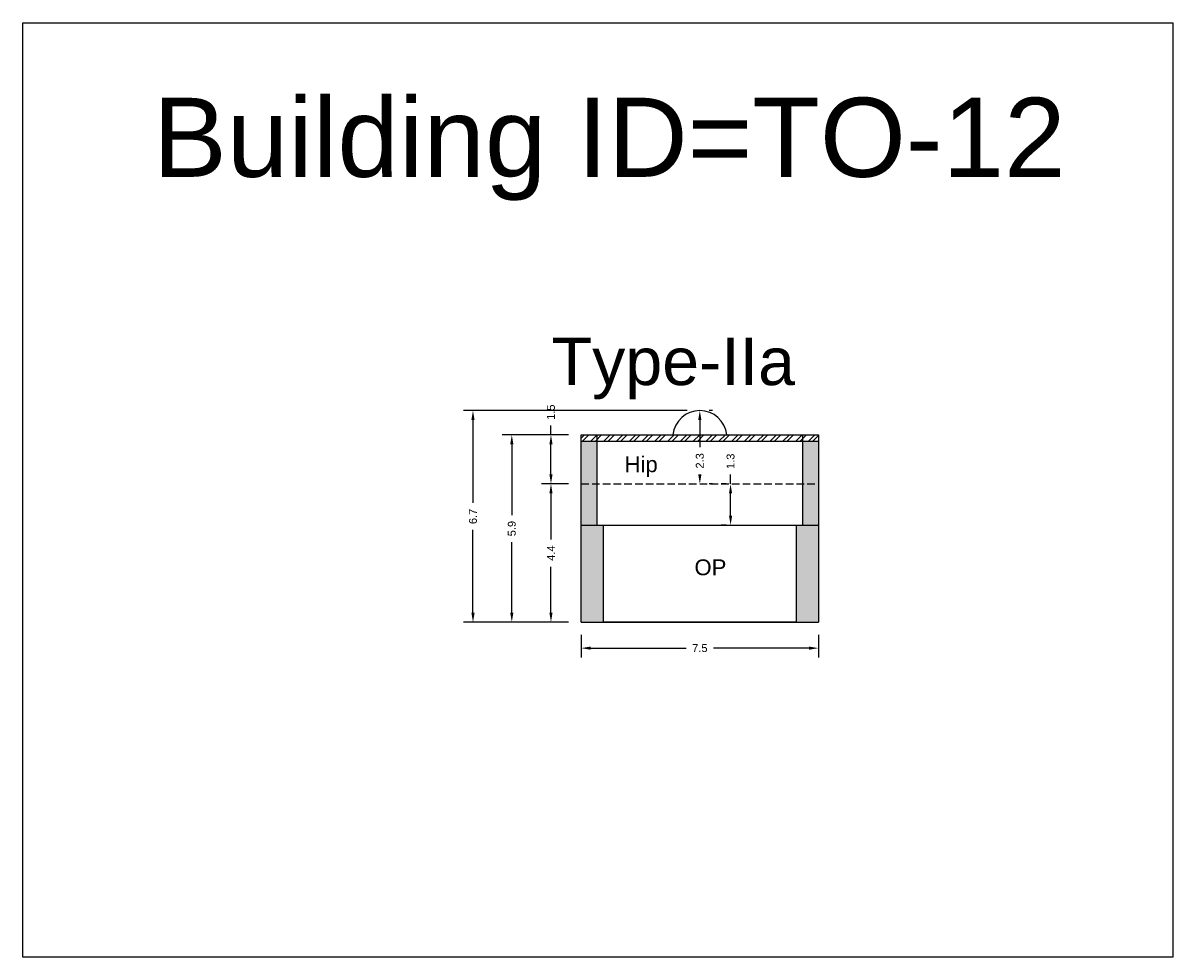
# Model space of a CAD drawing. Header units: metres. Extents: x 3416649 to 3417130, y -6713042 to -6712690.
# Tile 33 of 70: x 3416695 to 3416731, y -6712768 to -6712738. Entities that reach past the tile are written whole.
import ezdxf

# ---------------------------------------------------------------- set-up
doc = ezdxf.new("R2010")
doc.units = ezdxf.units.M
doc.linetypes.add('ACAD_ISO02W100', pattern=[15, 12, -3])
doc.layers.add('Dotted', color=7, linetype='ACAD_ISO02W100', plot=False)
doc.styles.get("Standard").update_dxf_attribs({"font": 'arial.ttf'})
doc.dimstyles.new('ISO-25', dxfattribs={"dimtxt": 0.25, "dimasz": 0.3, "dimexe": 0.3, "dimexo": 0.4, "dimgap": 0.2, "dimtad": 0, "dimdec": 1, "dimdsep": 46, "dimtxsty": 'Standard', "dimcen": 2.5, "dimadec": 0, "dimazin": 0, "dimtfac": 1, "dimtdec": 1, "dimtmove": 0, "dimatfit": 3, "dimfxl": 1, "dimarcsym": 0})

# ---------------------------------------------------------------- blocks, each defined once
blk = doc.blocks.new('*D90')
at = {"color": 0, "lineweight": -2, "transparency": 16777216}
for p, q in [((3416711.822, -6712752.949), (3416710.966, -6712752.949)), ((3416711.266, -6712753.249), (3416711.266, -6712754.702)), ((3416711.266, -6712757.019), (3416711.266, -6712755.566)), ((3416711.822, -6712757.319), (3416710.966, -6712757.319))]:
    blk.add_line(p, q, dxfattribs=at)
at = {"color": 0, "transparency": 16777216}
for points in [[(3416711.216, -6712753.249), (3416711.316, -6712753.249), (3416711.266, -6712752.949)], [(3416711.216, -6712757.019), (3416711.316, -6712757.019), (3416711.266, -6712757.319)]]:
    blk.add_solid(points, dxfattribs=at)
at = {"layer": 'Defpoints', "color": 0, "transparency": 16777216}
for p in [(3416711.266, -6712752.949), (3416712.222, -6712752.949), (3416712.222, -6712757.319)]:
    blk.add_point(p, dxfattribs=at)
at = {"color": 0, "transparency": 16777216, "insert": (3416711.266, -6712755.134), "char_height": 0.25, "attachment_point": 5, "rotation": 90}
blk.add_mtext('4.4', dxfattribs=at)
blk = doc.blocks.new('*D91')
at = {"color": 0, "lineweight": -2, "transparency": 16777216}
for p, q in [((3416711.266, -6712751.399), (3416711.266, -6712751.099)), ((3416711.822, -6712751.399), (3416710.966, -6712751.399)), ((3416711.266, -6712752.649), (3416711.266, -6712751.699)), ((3416711.822, -6712752.949), (3416710.966, -6712752.949))]:
    blk.add_line(p, q, dxfattribs=at)
at = {"color": 0, "transparency": 16777216}
for points in [[(3416711.216, -6712751.699), (3416711.316, -6712751.699), (3416711.266, -6712751.399)], [(3416711.216, -6712752.649), (3416711.316, -6712752.649), (3416711.266, -6712752.949)]]:
    blk.add_solid(points, dxfattribs=at)
at = {"layer": 'Defpoints', "color": 0, "transparency": 16777216}
for p in [(3416711.266, -6712751.399), (3416712.222, -6712751.399), (3416712.222, -6712752.949)]:
    blk.add_point(p, dxfattribs=at)
at = {"color": 0, "transparency": 16777216, "insert": (3416711.266, -6712750.682), "char_height": 0.25, "attachment_point": 5, "rotation": 90}
blk.add_mtext('1.5', dxfattribs=at)
blk = doc.blocks.new('*D92')
at = {"color": 0, "lineweight": -2, "transparency": 16777216}
for p, q in [((3416716.367, -6712750.629), (3416716.267, -6712750.629)), ((3416715.967, -6712750.929), (3416715.967, -6712751.789)), ((3416715.967, -6712752.649), (3416715.967, -6712752.649)), ((3416716.367, -6712752.949), (3416716.267, -6712752.949))]:
    blk.add_line(p, q, dxfattribs=at)
at = {"color": 0, "transparency": 16777216}
for points in [[(3416715.917, -6712750.929), (3416716.017, -6712750.929), (3416715.967, -6712750.629)], [(3416715.917, -6712752.649), (3416716.017, -6712752.649), (3416715.967, -6712752.949)]]:
    blk.add_solid(points, dxfattribs=at)
at = {"layer": 'Defpoints', "color": 0, "transparency": 16777216}
for p in [(3416715.967, -6712750.629), (3416715.967, -6712752.949), (3416715.967, -6712752.949)]:
    blk.add_point(p, dxfattribs=at)
at = {"color": 0, "transparency": 16777216, "insert": (3416715.967, -6712752.219), "char_height": 0.25, "attachment_point": 5, "rotation": 90}
blk.add_mtext('2.3', dxfattribs=at)
blk = doc.blocks.new('*D93')
at = {"color": 0, "lineweight": -2, "transparency": 16777216}
for p, q in [((3416711.822, -6712751.399), (3416709.729, -6712751.399)), ((3416710.029, -6712751.699), (3416710.029, -6712753.931)), ((3416710.029, -6712757.019), (3416710.029, -6712754.787)), ((3416711.822, -6712757.319), (3416709.729, -6712757.319))]:
    blk.add_line(p, q, dxfattribs=at)
at = {"color": 0, "transparency": 16777216}
for points in [[(3416709.979, -6712751.699), (3416710.079, -6712751.699), (3416710.029, -6712751.399)], [(3416709.979, -6712757.019), (3416710.079, -6712757.019), (3416710.029, -6712757.319)]]:
    blk.add_solid(points, dxfattribs=at)
at = {"layer": 'Defpoints', "color": 0, "transparency": 16777216}
for p in [(3416710.029, -6712751.399), (3416712.222, -6712751.399), (3416712.222, -6712757.319)]:
    blk.add_point(p, dxfattribs=at)
at = {"color": 0, "transparency": 16777216, "insert": (3416710.029, -6712754.359), "char_height": 0.25, "attachment_point": 5, "rotation": 90}
blk.add_mtext('5.9', dxfattribs=at)
blk = doc.blocks.new('*D94')
at = {"color": 0, "lineweight": -2, "transparency": 16777216}
for p, q in [((3416715.567, -6712750.629), (3416708.503, -6712750.629)), ((3416708.803, -6712750.929), (3416708.803, -6712753.546)), ((3416708.803, -6712757.019), (3416708.803, -6712754.402)), ((3416711.822, -6712757.319), (3416708.503, -6712757.319))]:
    blk.add_line(p, q, dxfattribs=at)
at = {"color": 0, "transparency": 16777216}
for points in [[(3416708.753, -6712750.929), (3416708.853, -6712750.929), (3416708.803, -6712750.629)], [(3416708.753, -6712757.019), (3416708.853, -6712757.019), (3416708.803, -6712757.319)]]:
    blk.add_solid(points, dxfattribs=at)
at = {"layer": 'Defpoints', "color": 0, "transparency": 16777216}
for p in [(3416708.803, -6712750.629), (3416715.967, -6712750.629), (3416712.222, -6712757.319)]:
    blk.add_point(p, dxfattribs=at)
at = {"color": 0, "transparency": 16777216, "insert": (3416708.803, -6712753.974), "char_height": 0.25, "attachment_point": 5, "rotation": 90}
blk.add_mtext('6.7', dxfattribs=at)
blk = doc.blocks.new('*D95')
at = {"color": 0, "lineweight": -2, "transparency": 16777216}
for p, q in [((3416712.222, -6712757.719), (3416712.222, -6712758.436)), ((3416719.712, -6712757.719), (3416719.712, -6712758.436)), ((3416712.522, -6712758.136), (3416715.539, -6712758.136)), ((3416719.412, -6712758.136), (3416716.394, -6712758.136))]:
    blk.add_line(p, q, dxfattribs=at)
at = {"color": 0, "transparency": 16777216}
for points in [[(3416712.522, -6712758.086), (3416712.522, -6712758.186), (3416712.222, -6712758.136)], [(3416719.412, -6712758.086), (3416719.412, -6712758.186), (3416719.712, -6712758.136)]]:
    blk.add_solid(points, dxfattribs=at)
at = {"layer": 'Defpoints', "color": 0, "transparency": 16777216}
for p in [(3416712.222, -6712757.319), (3416719.712, -6712757.319), (3416719.712, -6712758.136)]:
    blk.add_point(p, dxfattribs=at)
at = {"color": 0, "transparency": 16777216, "insert": (3416715.967, -6712758.136), "char_height": 0.25, "attachment_point": 5}
blk.add_mtext('7.5', dxfattribs=at)
blk = doc.blocks.new('*D96')
at = {"color": 0, "lineweight": -2, "transparency": 16777216}
for p, q in [((3416716.938, -6712752.949), (3416716.938, -6712752.649)), ((3416716.796, -6712752.949), (3416716.638, -6712752.949)), ((3416716.938, -6712753.949), (3416716.938, -6712753.249)), ((3416716.796, -6712754.249), (3416716.638, -6712754.249))]:
    blk.add_line(p, q, dxfattribs=at)
at = {"color": 0, "transparency": 16777216}
for points in [[(3416716.888, -6712753.249), (3416716.988, -6712753.249), (3416716.938, -6712752.949)], [(3416716.888, -6712753.949), (3416716.988, -6712753.949), (3416716.938, -6712754.249)]]:
    blk.add_solid(points, dxfattribs=at)
at = {"layer": 'Defpoints', "color": 0, "transparency": 16777216}
for p in [(3416716.938, -6712752.949), (3416717.196, -6712752.949), (3416717.196, -6712754.249)]:
    blk.add_point(p, dxfattribs=at)
at = {"color": 0, "transparency": 16777216, "insert": (3416716.938, -6712752.233), "char_height": 0.25, "attachment_point": 5, "rotation": 90}
blk.add_mtext('1.3', dxfattribs=at)

msp = doc.modelspace()

# ---------------------------------------------------------------- hatches: boundary and pattern name
h = msp.add_hatch()
h.set_pattern_fill('ANSI32', color=256, scale=0.03)
h.set_pattern_definition([(45, (-2.84993, -0.61255), (-0.202055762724, 0.202055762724), []), (45, (-2.71522, -0.61255), (-0.202055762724, 0.202055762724), [])])
h.paths.add_polyline_path([(3416719.712, -6712751.599), (3416719.712, -6712751.399), (3416716.817, -6712751.399), (3416712.222, -6712751.399), (3416712.222, -6712751.599)])
h.paths.add_polyline_path([(3416716.226, -6712752.521), (3416716.226, -6712751.911), (3416715.711, -6712751.911), (3416715.711, -6712752.521)], flags=9)
h = msp.add_hatch(color=256)
h.dxf.hatch_style = 1
h.paths.add_polyline_path([(3416712.922, -6712754.249), (3416712.222, -6712754.249), (3416712.222, -6712757.319), (3416712.922, -6712757.319)])
h.paths.add_polyline_path([(3416712.722, -6712752.949), (3416712.222, -6712752.949), (3416712.222, -6712754.249), (3416712.722, -6712754.249)])
h.paths.add_polyline_path([(3416712.722, -6712751.599), (3416712.222, -6712751.599), (3416712.222, -6712752.949), (3416712.722, -6712752.949)])
h.paths.add_polyline_path([(3416719.712, -6712752.949), (3416719.212, -6712752.949), (3416719.212, -6712754.249), (3416719.712, -6712754.249)])
h.paths.add_polyline_path([(3416719.712, -6712754.249), (3416719.212, -6712754.249), (3416719.012, -6712754.249), (3416719.012, -6712757.319), (3416719.712, -6712757.319)])
h.paths.add_polyline_path([(3416719.712, -6712751.599), (3416719.212, -6712751.599), (3416719.212, -6712752.949), (3416719.712, -6712752.949)])

# ---------------------------------------------------------------- linework, layer by layer
for points in [[(3416694.592, -6712738.386), (3416730.91, -6712738.386), (3416730.91, -6712767.893), (3416694.592, -6712767.893)], [(3416712.922, -6712754.249), (3416719.012, -6712754.249), (3416719.012, -6712757.319), (3416712.922, -6712757.319)]]:
    msp.add_lwpolyline(points, close=True)
for points in [[(3416712.222, -6712751.399), (3416716.817, -6712751.399)], [(3416712.222, -6712757.319), (3416712.222, -6712751.399)], [(3416712.222, -6712751.599), (3416719.712, -6712751.599)], [(3416712.722, -6712754.249), (3416712.722, -6712751.399)], [(3416716.817, -6712751.399), (3416719.712, -6712751.399)], [(3416719.212, -6712751.399), (3416719.212, -6712754.249)], [(3416719.712, -6712751.399), (3416719.712, -6712757.319)], [(3416712.222, -6712754.249), (3416719.712, -6712754.249)], [(3416712.922, -6712757.319), (3416712.922, -6712754.249)], [(3416719.012, -6712754.249), (3416719.012, -6712757.319)], [(3416712.222, -6712757.319), (3416719.712, -6712757.319)]]:
    msp.add_lwpolyline(points)
msp.add_arc((3416715.967, -6712751.483), 0.854, 5.6542, 174.3458)
at = {"layer": 'Dotted', "ltscale": 0.02}
msp.add_lwpolyline([(3416712.222, -6712752.949), (3416719.712, -6712752.949)], dxfattribs=at)

# ---------------------------------------------------------------- texts
at = {"attachment_point": 1}
for s, width, heights, insert, char_height in [('Building ID=TO-12', 67.86454, [0.517], (3416698.698, -6712740.747), 2.5), ('Type-IIa ', 9.99112, [0.517], (3416711.287, -6712748.325), 1.5), ('Hip', 67.86454, [0], (3416713.589, -6712752.077), 0.5), ('OP', 67.86454, [0], (3416715.797, -6712755.332), 0.5)]:
    msp.add_mtext_dynamic_manual_height_columns(s, width=width, gutter_width=12.5, heights=heights, dxfattribs=dict(at, insert=insert, char_height=char_height))

# ---------------------------------------------------------------- dimensions: what is measured, and where the dimension line sits
for base, p1, p2, picture, middle in [((3416711.266352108, -6712751.39921683), (3416712.221656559, -6712752.949216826), (3416712.221656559, -6712751.399216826), '*D91', (3416711.266352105, -6712750.682470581)), ((3416708.803, -6712750.629), (3416712.222, -6712757.319), (3416715.967, -6712750.629), '*D94', (3416708.803, -6712753.974)), ((3416710.029, -6712751.399), (3416712.222, -6712757.319), (3416712.222, -6712751.399), '*D93', (3416710.029, -6712754.359)), ((3416716.938, -6712752.949), (3416717.196, -6712754.249), (3416717.196, -6712752.949), '*D96', (3416716.938, -6712752.233)), ((3416711.266, -6712752.949), (3416712.222, -6712757.319), (3416712.222, -6712752.949), '*D90', (3416711.266, -6712755.134))]:
    dim = msp.add_linear_dim(base=base, p1=p1, p2=p2, angle=90, dimstyle='ISO-25')
    dim.commit()
    dim.dimension.update_dxf_attribs({"geometry": picture, "text_midpoint": middle})
dim = msp.add_linear_dim(base=(3416715.967, -6712752.949), p1=(3416715.967, -6712750.629), p2=(3416715.967, -6712752.949), angle=90, dimstyle='ISO-25')
dim.commit()
dim.dimension.update_dxf_attribs({"geometry": '*D92', "text_midpoint": (3416715.967, -6712752.219), "dimtype": 160})
dim = msp.add_linear_dim(base=(3416719.712, -6712758.136), p1=(3416712.222, -6712757.319), p2=(3416719.712, -6712757.319), dimstyle='ISO-25')
dim.commit()
dim.dimension.update_dxf_attribs({"geometry": '*D95', "text_midpoint": (3416715.967, -6712758.136)})

doc.saveas('drawing.dxf')
